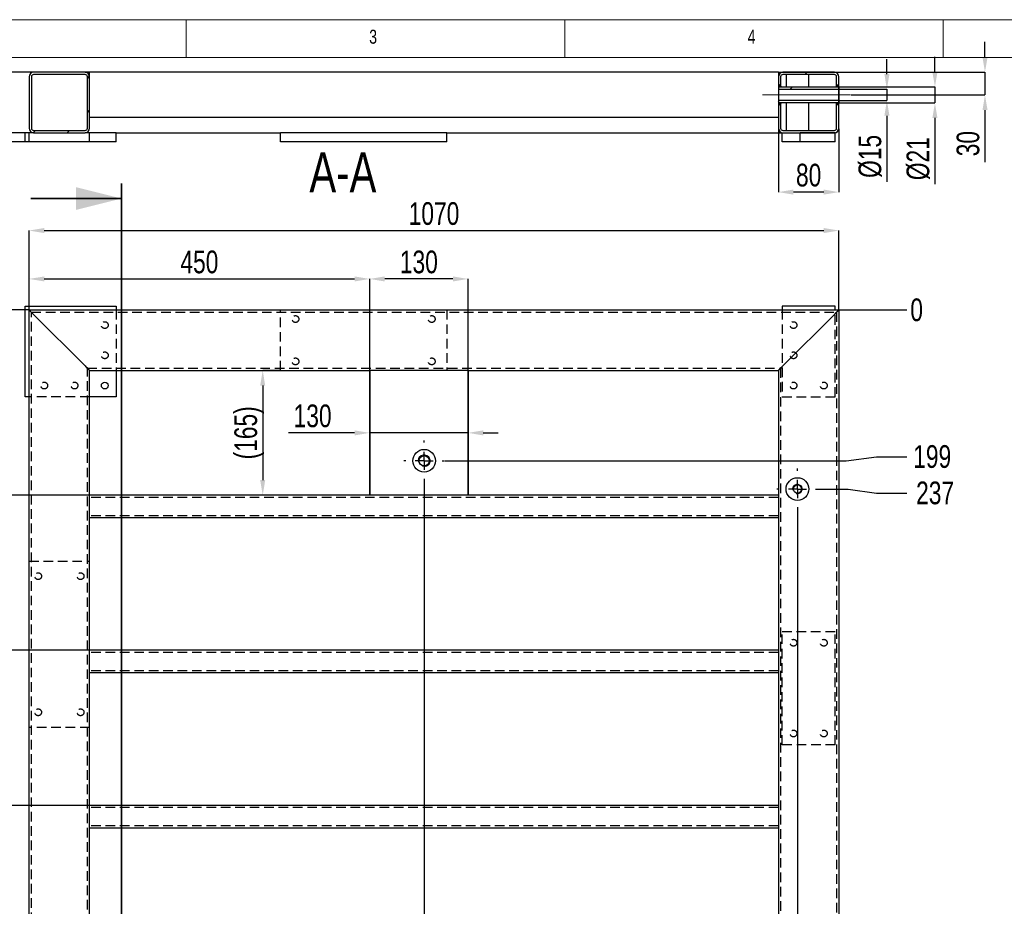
# Model space of a CAD drawing. Header units: millimetres. Extents: x 5 to 589, y 5 to 415.
# Tile 8 of 18: x 75 to 205, y 298 to 415. Entities that reach past the tile are written whole.
import ezdxf

# ---------------------------------------------------------------- set-up
doc = ezdxf.new("R2010")
doc.units = ezdxf.units.MM
doc.header["$PDSIZE"] = -1
doc.linetypes.add('CENTERX2', pattern=[20.32, 12.7, -2.54, 2.54, -2.54])
doc.linetypes.add('HIDDEN', pattern=[1.905, 1.27, -0.635])
for name, color, linetype in [('COTES', 1, 'Continuous'), ('NOTES', 6, 'Continuous'), ('TRAIT-FINS', 9, 'Continuous'), ('TRAIT-MIXTES', 3, 'CENTERX2'), ('TRAIT-TIRET', 2, 'HIDDEN')]:
    doc.layers.add(name, color=color, linetype=linetype)
doc.layers.add('TRAIT-FORT', color=4, linetype='Continuous', lineweight=25)
doc.styles.add('SLDTEXTSTYLE0', font='TXT', dxfattribs={"width": 0.75})
doc.dimstyles.new('SLDDIMSTYLE0', dxfattribs={"dimtxt": 3, "dimasz": 0.333333, "dimexe": 0, "dimexo": 0.0625, "dimgap": 0.75, "dimtad": 0, "dimtih": 1, "dimtoh": 1, "dimdec": 0, "dimlfac": 10, "dimrnd": 1e-09, "dimdsep": 46, "dimtxsty": 'SLDTEXTSTYLE0', "dimblk1": 'ORIGIN', "dimblk2": 'ORIGIN', "dimsah": 1, "dimcen": 0.09, "dimadec": 0, "dimazin": 2, "dimtfac": 1, "dimtdec": 0, "dimtofl": 0, "dimtmove": 0, "dimatfit": 3, "dimldrblk": 'ORIGIN', "dimfxl": 1, "dimfrac": 2, "dimtolj": 1, "dimtzin": 12, "dimarcsym": 0})
doc.dimstyles.new('SLDDIMSTYLE1', dxfattribs={"dimtxt": 3, "dimasz": 2, "dimexe": 0, "dimexo": 0.0625, "dimgap": 0.75, "dimtad": 0, "dimtih": 1, "dimtoh": 1, "dimdec": 0, "dimlfac": 10, "dimrnd": 1e-09, "dimzin": 12, "dimdsep": 46, "dimtxsty": 'SLDTEXTSTYLE0', "dimsah": 1, "dimcen": 0.09, "dimadec": 0, "dimazin": 3, "dimtfac": 1, "dimtdec": 0, "dimtofl": 0, "dimtmove": 0, "dimatfit": 3, "dimfxl": 1, "dimfrac": 2, "dimtolj": 1, "dimtzin": 12, "dimarcsym": 0})
doc.dimstyles.new('SLDDIMSTYLE2', dxfattribs={"dimtxt": 3, "dimasz": 2, "dimexe": 0, "dimexo": 0.0625, "dimgap": 0.75, "dimtad": 1, "dimdec": 0, "dimlfac": 10, "dimrnd": 1e-09, "dimzin": 12, "dimdsep": 46, "dimtxsty": 'SLDTEXTSTYLE0', "dimsah": 1, "dimcen": 0.09, "dimadec": 0, "dimazin": 3, "dimtfac": 1, "dimtdec": 0, "dimtofl": 0, "dimtmove": 0, "dimatfit": 3, "dimfxl": 1, "dimfrac": 2, "dimtolj": 1, "dimtzin": 12, "dimarcsym": 0})
doc.dimstyles.new('SLDDIMSTYLE3', dxfattribs={"dimtxt": 3, "dimasz": 2, "dimexe": 0, "dimexo": 0.0625, "dimgap": 0.75, "dimtad": 1, "dimdec": 0, "dimlfac": 10, "dimrnd": 1e-09, "dimzin": 12, "dimdsep": 46, "dimtxsty": 'SLDTEXTSTYLE0', "dimsah": 1, "dimcen": 0.09, "dimadec": 0, "dimazin": 3, "dimtfac": 1, "dimtdec": 0, "dimtmove": 0, "dimatfit": 0, "dimfxl": 1, "dimfrac": 2, "dimtolj": 1, "dimtzin": 12, "dimarcsym": 0})
pattern_1 = [(45, (0, 0), (-13.4704, 13.4704), []), (45, (4.49, 0), (-13.4704, 13.4704), []), (45, (8.98, 0), (-13.4704, 13.4704), []), (45, (13.47, 0), (-13.4704, 13.4704), [])]

# ---------------------------------------------------------------- blocks, each defined once
blk = doc.blocks.new('_D')
at = {"layer": 'COTES', "color": 0, "lineweight": -2, "transparency": 16777216}
blk.add_line((183.29, 376.62), (192.19, 376.62), dxfattribs=at)
at = {"layer": 'Defpoints', "color": 0, "transparency": 16777216}
for p in [(183.23, 376.62), (183.23, 376.62), (192.19, 376.62)]:
    blk.add_point(p, dxfattribs=at)
at = {"layer": 'COTES', "color": 0, "transparency": 16777216, "insert": (193.5, 376.62), "char_height": 3, "attachment_point": 5, "style": 'SLDTEXTSTYLE0'}
blk.add_mtext('\\A1;0', dxfattribs=at)
blk = doc.blocks.new('_ORIGIN')
at = {"color": 0, "linetype": 'ByBlock', "lineweight": -2}
blk.add_line((0, 0), (-1, 0), dxfattribs=at)
blk.add_circle((0, 0), 0.5, dxfattribs=at)
blk = doc.blocks.new('_D_1')
at = {"layer": 'COTES', "color": 0, "lineweight": -2, "transparency": 16777216}
for p, q in [((131.19, 356.68), (184.19, 356.68)), ((184.19, 356.68), (188.19, 357.22)), ((188.19, 357.22), (192.19, 357.22))]:
    blk.add_line(p, q, dxfattribs=at)
at = {"layer": 'Defpoints', "color": 0, "transparency": 16777216}
for p in [(183.23, 376.62), (131.13, 356.68), (192.19, 357.22)]:
    blk.add_point(p, dxfattribs=at)
at = {"layer": 'COTES', "color": 0, "transparency": 16777216, "insert": (195.56, 357.22), "char_height": 3, "attachment_point": 5, "style": 'SLDTEXTSTYLE0'}
blk.add_mtext('\\A1;199', dxfattribs=at)
blk = doc.blocks.new('_D_2')
at = {"layer": 'COTES', "color": 0, "lineweight": -2, "transparency": 16777216}
for p, q in [((180.51, 352.94), (184.45, 352.94)), ((184.45, 352.94), (188.19, 352.41)), ((188.19, 352.41), (192.19, 352.41))]:
    blk.add_line(p, q, dxfattribs=at)
at = {"layer": 'Defpoints', "color": 0, "transparency": 16777216}
for p in [(183.23, 376.62), (180.45, 352.94), (192.19, 352.41)]:
    blk.add_point(p, dxfattribs=at)
at = {"layer": 'COTES', "color": 0, "transparency": 16777216, "insert": (195.94, 352.41), "char_height": 3, "attachment_point": 5, "style": 'SLDTEXTSTYLE0'}
blk.add_mtext('\\A1;237', dxfattribs=at)
blk = doc.blocks.new('_D_3')
at = {"layer": 'COTES', "color": 0, "lineweight": -2, "transparency": 16777216}
for p, q in [((171.39, 286.2), (184.19, 286.2)), ((184.19, 286.2), (188.19, 283.25)), ((188.19, 283.25), (192.19, 283.25))]:
    blk.add_line(p, q, dxfattribs=at)
at = {"layer": 'Defpoints', "color": 0, "transparency": 16777216}
for p in [(183.23, 376.62), (171.32, 286.2), (192.19, 283.25)]:
    blk.add_point(p, dxfattribs=at)
at = {"layer": 'COTES', "color": 0, "transparency": 16777216, "insert": (195.75, 283.25), "char_height": 3, "attachment_point": 5, "style": 'SLDTEXTSTYLE0'}
blk.add_mtext('\\A1;904', dxfattribs=at)
blk = doc.blocks.new('_D_4')
at = {"layer": 'COTES', "color": 0, "lineweight": -2, "transparency": 16777216}
for p, q in [((91.21, 279.53), (184.19, 279.53)), ((184.19, 279.53), (188.19, 270.22)), ((188.19, 270.22), (192.19, 270.22))]:
    blk.add_line(p, q, dxfattribs=at)
at = {"layer": 'Defpoints', "color": 0, "transparency": 16777216}
for p in [(183.23, 376.62), (91.14, 279.53), (192.19, 270.22)]:
    blk.add_point(p, dxfattribs=at)
at = {"layer": 'COTES', "color": 0, "transparency": 16777216, "insert": (195.56, 270.22), "char_height": 3, "attachment_point": 5, "style": 'SLDTEXTSTYLE0'}
blk.add_mtext('\\A1;971', dxfattribs=at)
blk = doc.blocks.new('_D_5')
at = {"layer": 'COTES', "color": 0, "lineweight": -2, "transparency": 16777216}
blk.add_line((83.62, 256.35), (192.19, 256.35), dxfattribs=at)
at = {"layer": 'Defpoints', "color": 0, "transparency": 16777216}
for p in [(183.23, 376.62), (83.55, 256.35), (192.19, 256.35)]:
    blk.add_point(p, dxfattribs=at)
at = {"layer": 'COTES', "color": 0, "transparency": 16777216, "insert": (196.5, 256.35), "char_height": 3, "attachment_point": 5, "style": 'SLDTEXTSTYLE0'}
blk.add_mtext('\\A1;1203', dxfattribs=at)
blk = doc.blocks.new('_D_6')
at = {"layer": 'COTES', "color": 0, "lineweight": -2, "transparency": 16777216}
blk.add_line((88.51, 149.36), (192.19, 149.36), dxfattribs=at)
at = {"layer": 'Defpoints', "color": 0, "transparency": 16777216}
for p in [(183.23, 376.62), (88.44, 149.36), (192.19, 149.36)]:
    blk.add_point(p, dxfattribs=at)
at = {"layer": 'COTES', "color": 0, "transparency": 16777216, "insert": (197.06, 149.36), "char_height": 3, "attachment_point": 5, "style": 'SLDTEXTSTYLE0'}
blk.add_mtext('\\A1;2273', dxfattribs=at)
blk = doc.blocks.new('_D_7')
at = {"layer": 'COTES', "color": 0, "lineweight": -2, "transparency": 16777216}
blk.add_line((88.74, 112.55), (192.19, 112.55), dxfattribs=at)
at = {"layer": 'Defpoints', "color": 0, "transparency": 16777216}
for p in [(183.23, 376.62), (88.68, 112.55), (192.19, 112.55)]:
    blk.add_point(p, dxfattribs=at)
at = {"layer": 'COTES', "color": 0, "transparency": 16777216, "insert": (196.69, 112.55), "char_height": 3, "attachment_point": 5, "style": 'SLDTEXTSTYLE0'}
blk.add_mtext('\\A1;2641', dxfattribs=at)
blk = doc.blocks.new('_D_8')
at = {"layer": 'COTES', "color": 0, "lineweight": -2, "transparency": 16777216}
blk.add_line((95.22, 107.22), (192.19, 107.22), dxfattribs=at)
at = {"layer": 'Defpoints', "color": 0, "transparency": 16777216}
for p in [(183.23, 376.62), (95.16, 107.22), (192.19, 107.22)]:
    blk.add_point(p, dxfattribs=at)
at = {"layer": 'COTES', "color": 0, "transparency": 16777216, "insert": (197.06, 107.22), "char_height": 3, "attachment_point": 5, "style": 'SLDTEXTSTYLE0'}
blk.add_mtext('\\A1;2694', dxfattribs=at)
blk = doc.blocks.new('_D_9')
at = {"layer": 'COTES', "color": 0, "lineweight": -2, "transparency": 16777216}
blk.add_line((183.29, 89.62), (192.19, 89.62), dxfattribs=at)
at = {"layer": 'Defpoints', "color": 0, "transparency": 16777216}
for p in [(183.23, 376.62), (183.23, 89.62), (192.19, 89.62)]:
    blk.add_point(p, dxfattribs=at)
at = {"layer": 'COTES', "color": 0, "transparency": 16777216, "insert": (196.87, 89.62), "char_height": 3, "attachment_point": 5, "style": 'SLDTEXTSTYLE0'}
blk.add_mtext('\\A1;2870', dxfattribs=at)
blk = doc.blocks.new('_D_14')
at = {"layer": 'COTES', "color": 0, "lineweight": -2, "transparency": 16777216}
for p, q in [((128.43, 353.92), (128.43, 89.71)), ((128.43, 89.71), (133.99, 85.71)), ((133.99, 85.71), (133.99, 81.71))]:
    blk.add_line(p, q, dxfattribs=at)
at = {"layer": 'Defpoints', "color": 0, "transparency": 16777216}
for p in [(128.43, 353.98), (76.23, 89.62), (133.99, 81.71)]:
    blk.add_point(p, dxfattribs=at)
at = {"layer": 'COTES', "color": 0, "transparency": 16777216, "insert": (133.99, 77.96), "char_height": 3, "attachment_point": 5, "rotation": 90, "style": 'SLDTEXTSTYLE0'}
blk.add_mtext('\\A1;522', dxfattribs=at)
blk = doc.blocks.new('_D_16')
at = {"layer": 'COTES', "color": 0, "lineweight": -2, "transparency": 16777216}
blk.add_line((177.75, 350.18), (177.75, 81.71), dxfattribs=at)
at = {"layer": 'Defpoints', "color": 0, "transparency": 16777216}
for p in [(177.75, 350.24), (76.23, 89.62), (177.75, 81.71)]:
    blk.add_point(p, dxfattribs=at)
at = {"layer": 'COTES', "color": 0, "transparency": 16777216, "insert": (177.75, 77.77), "char_height": 3, "attachment_point": 5, "rotation": 90, "style": 'SLDTEXTSTYLE0'}
blk.add_mtext('\\A1;1015', dxfattribs=at)
blk = doc.blocks.new('_D_18')
at = {"layer": 'COTES', "color": 0, "lineweight": -2, "transparency": 16777216}
for p, q in [((76.23, 376.68), (76.23, 387.12)), ((78.23, 387.12), (181.23, 387.12)), ((183.23, 376.68), (183.23, 387.12))]:
    blk.add_line(p, q, dxfattribs=at)
at = {"layer": 'COTES', "color": 0, "transparency": 16777216}
for points in [[(78.23, 387.45), (78.23, 386.78), (76.23, 387.12)], [(181.23, 387.45), (181.23, 386.78), (183.23, 387.12)]]:
    blk.add_solid(points, dxfattribs=at)
at = {"layer": 'Defpoints', "color": 0, "transparency": 16777216}
for p in [(183.23, 387.12), (76.23, 376.62), (183.23, 376.62)]:
    blk.add_point(p, dxfattribs=at)
at = {"layer": 'COTES', "color": 0, "transparency": 16777216, "insert": (129.73, 390.87), "char_height": 3, "attachment_point": 2, "style": 'SLDTEXTSTYLE0'}
blk.add_mtext('\\A1;1070', dxfattribs=at)
blk = doc.blocks.new('_D_19')
at = {"layer": 'COTES', "color": 0, "lineweight": -2, "transparency": 16777216}
for p, q in [((121.23, 352.18), (121.23, 380.72)), ((132.23, 380.72), (123.23, 380.72)), ((134.23, 352.18), (134.23, 380.72))]:
    blk.add_line(p, q, dxfattribs=at)
at = {"layer": 'COTES', "color": 0, "transparency": 16777216}
for points in [[(123.23, 381.05), (123.23, 380.39), (121.23, 380.72)], [(132.23, 381.05), (132.23, 380.39), (134.23, 380.72)]]:
    blk.add_solid(points, dxfattribs=at)
at = {"layer": 'Defpoints', "color": 0, "transparency": 16777216}
for p in [(121.23, 380.72), (121.23, 352.12), (134.23, 352.12)]:
    blk.add_point(p, dxfattribs=at)
at = {"layer": 'COTES', "color": 0, "transparency": 16777216, "insert": (127.73, 384.47), "char_height": 3, "attachment_point": 2, "style": 'SLDTEXTSTYLE0'}
blk.add_mtext('\\A1;130', dxfattribs=at)
blk = doc.blocks.new('_D_20')
at = {"layer": 'COTES', "color": 0, "lineweight": -2, "transparency": 16777216}
for p, q in [((76.17, 376.62), (53.73, 376.62)), ((53.73, 91.62), (53.73, 374.62)), ((76.17, 89.62), (53.73, 89.62))]:
    blk.add_line(p, q, dxfattribs=at)
at = {"layer": 'COTES', "color": 0, "transparency": 16777216}
for points in [[(53.4, 374.62), (54.06, 374.62), (53.73, 376.62)], [(53.4, 91.62), (54.06, 91.62), (53.73, 89.62)]]:
    blk.add_solid(points, dxfattribs=at)
at = {"layer": 'Defpoints', "color": 0, "transparency": 16777216}
for p in [(53.73, 376.62), (76.23, 376.62), (76.23, 89.62)]:
    blk.add_point(p, dxfattribs=at)
at = {"layer": 'COTES', "color": 0, "transparency": 16777216, "insert": (49.98, 233.12), "char_height": 3, "attachment_point": 2, "rotation": 90, "style": 'SLDTEXTSTYLE0'}
blk.add_mtext('\\A1;2870', dxfattribs=at)
blk = doc.blocks.new('_D_21')
at = {"layer": 'COTES', "color": 0, "lineweight": -2, "transparency": 16777216}
for p, q in [((76.17, 376.62), (59.73, 376.62)), ((59.73, 374.62), (59.73, 292.62)), ((84.17, 290.62), (59.73, 290.62))]:
    blk.add_line(p, q, dxfattribs=at)
at = {"layer": 'COTES', "color": 0, "transparency": 16777216}
for points in [[(59.4, 374.62), (60.06, 374.62), (59.73, 376.62)], [(59.4, 292.62), (60.06, 292.62), (59.73, 290.62)]]:
    blk.add_solid(points, dxfattribs=at)
at = {"layer": 'Defpoints', "color": 0, "transparency": 16777216}
for p in [(76.23, 376.62), (59.73, 290.62), (84.23, 290.62)]:
    blk.add_point(p, dxfattribs=at)
at = {"layer": 'COTES', "color": 0, "transparency": 16777216, "insert": (55.98, 333.62), "char_height": 3, "attachment_point": 2, "rotation": 90, "style": 'SLDTEXTSTYLE0'}
blk.add_mtext('\\A1;860', dxfattribs=at)
blk = doc.blocks.new('_D_22')
at = {"layer": 'COTES', "color": 0, "lineweight": -2, "transparency": 16777216}
for p, q in [((76.17, 376.62), (66.65, 376.62)), ((66.65, 374.62), (66.65, 354.12)), ((84.17, 352.12), (66.65, 352.12))]:
    blk.add_line(p, q, dxfattribs=at)
at = {"layer": 'COTES', "color": 0, "transparency": 16777216}
for points in [[(66.31, 374.62), (66.98, 374.62), (66.65, 376.62)], [(66.31, 354.12), (66.98, 354.12), (66.65, 352.12)]]:
    blk.add_solid(points, dxfattribs=at)
at = {"layer": 'Defpoints', "color": 0, "transparency": 16777216}
for p in [(76.23, 376.62), (66.65, 352.12), (84.23, 352.12)]:
    blk.add_point(p, dxfattribs=at)
at = {"layer": 'COTES', "color": 0, "transparency": 16777216, "insert": (62.9, 364.37), "char_height": 3, "attachment_point": 2, "rotation": 90, "style": 'SLDTEXTSTYLE0'}
blk.add_mtext('\\A1;245', dxfattribs=at)
blk = doc.blocks.new('_D_23')
at = {"layer": 'COTES', "color": 0, "lineweight": -2, "transparency": 16777216}
for p, q in [((84.17, 352.12), (66.65, 352.12)), ((66.65, 350.12), (66.65, 333.62)), ((84.17, 331.62), (66.65, 331.62))]:
    blk.add_line(p, q, dxfattribs=at)
at = {"layer": 'COTES', "color": 0, "transparency": 16777216}
for points in [[(66.31, 350.12), (66.98, 350.12), (66.65, 352.12)], [(66.31, 333.62), (66.98, 333.62), (66.65, 331.62)]]:
    blk.add_solid(points, dxfattribs=at)
at = {"layer": 'Defpoints', "color": 0, "transparency": 16777216}
for p in [(84.23, 352.12), (66.65, 331.62), (84.23, 331.62)]:
    blk.add_point(p, dxfattribs=at)
at = {"layer": 'COTES', "color": 0, "transparency": 16777216, "insert": (62.9, 341.87), "char_height": 3, "attachment_point": 2, "rotation": 90, "style": 'SLDTEXTSTYLE0'}
blk.add_mtext('\\A1;205', dxfattribs=at)
blk = doc.blocks.new('_D_24')
at = {"layer": 'COTES', "color": 0, "lineweight": -2, "transparency": 16777216}
for p, q in [((84.17, 331.62), (66.65, 331.62)), ((66.65, 329.62), (66.65, 313.12)), ((84.17, 311.12), (66.65, 311.12))]:
    blk.add_line(p, q, dxfattribs=at)
at = {"layer": 'COTES', "color": 0, "transparency": 16777216}
for points in [[(66.31, 329.62), (66.98, 329.62), (66.65, 331.62)], [(66.31, 313.12), (66.98, 313.12), (66.65, 311.12)]]:
    blk.add_solid(points, dxfattribs=at)
at = {"layer": 'Defpoints', "color": 0, "transparency": 16777216}
for p in [(84.23, 331.62), (66.65, 311.12), (84.23, 311.12)]:
    blk.add_point(p, dxfattribs=at)
at = {"layer": 'COTES', "color": 0, "transparency": 16777216, "insert": (62.9, 321.37), "char_height": 3, "attachment_point": 2, "rotation": 90, "style": 'SLDTEXTSTYLE0'}
blk.add_mtext('\\A1;205', dxfattribs=at)
blk = doc.blocks.new('_D_28')
at = {"layer": 'COTES', "color": 0, "lineweight": -2, "transparency": 16777216}
for p, q in [((76.23, 376.68), (76.23, 380.72)), ((78.23, 380.72), (119.23, 380.72)), ((121.23, 368.68), (121.23, 380.72))]:
    blk.add_line(p, q, dxfattribs=at)
at = {"layer": 'COTES', "color": 0, "transparency": 16777216}
for points in [[(78.23, 381.05), (78.23, 380.39), (76.23, 380.72)], [(119.23, 381.05), (119.23, 380.39), (121.23, 380.72)]]:
    blk.add_solid(points, dxfattribs=at)
at = {"layer": 'Defpoints', "color": 0, "transparency": 16777216}
for p in [(121.23, 380.72), (76.23, 376.62), (121.23, 368.62)]:
    blk.add_point(p, dxfattribs=at)
at = {"layer": 'COTES', "color": 0, "transparency": 16777216, "insert": (98.73, 384.47), "char_height": 3, "attachment_point": 2, "style": 'SLDTEXTSTYLE0'}
blk.add_mtext('\\A1;450', dxfattribs=at)
blk = doc.blocks.new('_D_29')
at = {"layer": 'COTES', "color": 0, "lineweight": -2, "transparency": 16777216}
for p, q in [((109.37, 368.62), (107.1, 368.62)), ((107.1, 366.62), (107.1, 354.12)), ((121.17, 352.12), (107.1, 352.12))]:
    blk.add_line(p, q, dxfattribs=at)
at = {"layer": 'COTES', "color": 0, "transparency": 16777216}
for points in [[(106.76, 366.62), (107.43, 366.62), (107.1, 368.62)], [(106.76, 354.12), (107.43, 354.12), (107.1, 352.12)]]:
    blk.add_solid(points, dxfattribs=at)
at = {"layer": 'Defpoints', "color": 0, "transparency": 16777216}
for p in [(109.43, 368.62), (107.1, 352.12), (121.23, 352.12)]:
    blk.add_point(p, dxfattribs=at)
at = {"layer": 'COTES', "color": 0, "transparency": 16777216, "insert": (103.35, 360.37), "char_height": 3, "attachment_point": 2, "rotation": 90, "style": 'SLDTEXTSTYLE0'}
blk.add_mtext('\\A1;(165)', dxfattribs=at)
blk = doc.blocks.new('_D_34')
at = {"layer": 'COTES', "color": 0, "lineweight": -2, "transparency": 16777216}
for p, q in [((119.23, 360.37), (110.51, 360.37)), ((121.23, 352.18), (121.23, 360.37)), ((134.23, 360.37), (121.23, 360.37)), ((134.23, 352.18), (134.23, 360.37)), ((136.23, 360.37), (138.23, 360.37))]:
    blk.add_line(p, q, dxfattribs=at)
at = {"layer": 'COTES', "color": 0, "transparency": 16777216}
for points in [[(119.23, 360.7), (119.23, 360.03), (121.23, 360.37)], [(136.23, 360.7), (136.23, 360.03), (134.23, 360.37)]]:
    blk.add_solid(points, dxfattribs=at)
at = {"layer": 'Defpoints', "color": 0, "transparency": 16777216}
for p in [(121.23, 360.37), (121.23, 352.12), (134.23, 352.12)]:
    blk.add_point(p, dxfattribs=at)
at = {"layer": 'COTES', "color": 0, "transparency": 16777216, "insert": (113.69, 364.12), "char_height": 3, "attachment_point": 2, "style": 'SLDTEXTSTYLE0'}
blk.add_mtext('\\A1;130', dxfattribs=at)
blk = doc.blocks.new('SW_CENTERMARKSYMBOL_0')
at = {"layer": 'TRAIT-MIXTES', "color": 0}
for p, q in [((0, 2.4), (0, 2.7)), ((-2.4, 0), (-2.7, 0)), ((0, 0), (-1.2, 0)), ((0, 0), (0, 1.2)), ((0, 0), (0, -1.2)), ((0, 0), (1.2, 0)), ((2.4, 0), (2.7, 0)), ((0, -2.4), (0, -2.7))]:
    blk.add_line(p, q, dxfattribs=at)
blk = doc.blocks.new('SW_CENTERMARKSYMBOL_1')
at = {"layer": 'TRAIT-MIXTES', "color": 0}
for p, q in [((0, 2.4), (0, 2.7)), ((-2.4, 0), (-2.7, 0)), ((0, 0), (-1.2, 0)), ((0, 0), (0, 1.2)), ((0, 0), (0, -1.2)), ((0, 0), (1.2, 0)), ((2.4, 0), (2.7, 0)), ((0, -2.4), (0, -2.7))]:
    blk.add_line(p, q, dxfattribs=at)
blk = doc.blocks.new('_D_48')
at = {"layer": 'COTES', "color": 0, "lineweight": -2, "transparency": 16777216}
for p, q in [((202.53, 410.05), (202.53, 412.05)), ((175.29, 408.05), (202.53, 408.05)), ((202.53, 408.05), (202.53, 405.05)), ((184.84, 405.05), (202.53, 405.05)), ((202.53, 403.05), (202.53, 396.17))]:
    blk.add_line(p, q, dxfattribs=at)
at = {"layer": 'COTES', "color": 0, "transparency": 16777216}
for points in [[(202.2, 410.05), (202.87, 410.05), (202.53, 408.05)], [(202.2, 403.05), (202.87, 403.05), (202.53, 405.05)]]:
    blk.add_solid(points, dxfattribs=at)
at = {"layer": 'Defpoints', "color": 0, "transparency": 16777216}
for p in [(175.23, 408.05), (202.53, 408.05), (184.78, 405.05)]:
    blk.add_point(p, dxfattribs=at)
at = {"layer": 'COTES', "color": 0, "transparency": 16777216, "insert": (198.78, 398.61), "char_height": 3, "attachment_point": 2, "rotation": 90, "style": 'SLDTEXTSTYLE0'}
blk.add_mtext('\\A1;30', dxfattribs=at)
blk = doc.blocks.new('_D_49')
at = {"layer": 'COTES', "color": 0, "lineweight": -2, "transparency": 16777216}
for p, q in [((189.57, 407.8), (189.57, 409.8)), ((183.29, 405.8), (189.57, 405.8)), ((189.57, 405.8), (189.57, 404.3)), ((183.29, 404.3), (189.57, 404.3)), ((189.57, 402.3), (189.57, 393.55))]:
    blk.add_line(p, q, dxfattribs=at)
at = {"layer": 'COTES', "color": 0, "transparency": 16777216}
for points in [[(189.24, 407.8), (189.91, 407.8), (189.57, 405.8)], [(189.24, 402.3), (189.91, 402.3), (189.57, 404.3)]]:
    blk.add_solid(points, dxfattribs=at)
at = {"layer": 'Defpoints', "color": 0, "transparency": 16777216}
for p in [(183.23, 405.8), (183.23, 404.3), (189.57, 404.3)]:
    blk.add_point(p, dxfattribs=at)
at = {"layer": 'COTES', "color": 0, "transparency": 16777216, "insert": (185.82, 396.92), "char_height": 3, "attachment_point": 2, "rotation": 90, "style": 'SLDTEXTSTYLE0'}
blk.add_mtext('\\A1;%%c15', dxfattribs=at)
blk = doc.blocks.new('_D_50')
at = {"layer": 'COTES', "color": 0, "lineweight": -2, "transparency": 16777216}
for p, q in [((195.92, 408.1), (195.92, 410.1)), ((183.29, 406.1), (195.92, 406.1)), ((195.92, 406.1), (195.92, 404)), ((183.29, 404), (195.92, 404)), ((195.92, 402), (195.92, 393.25))]:
    blk.add_line(p, q, dxfattribs=at)
at = {"layer": 'COTES', "color": 0, "transparency": 16777216}
for points in [[(195.58, 408.1), (196.25, 408.1), (195.92, 406.1)], [(195.58, 402), (196.25, 402), (195.92, 404)]]:
    blk.add_solid(points, dxfattribs=at)
at = {"layer": 'Defpoints', "color": 0, "transparency": 16777216}
for p in [(183.23, 406.1), (195.92, 406.1), (183.23, 404)]:
    blk.add_point(p, dxfattribs=at)
at = {"layer": 'COTES', "color": 0, "transparency": 16777216, "insert": (192.17, 396.62), "char_height": 3, "attachment_point": 2, "rotation": 90, "style": 'SLDTEXTSTYLE0'}
blk.add_mtext('\\A1;%%c21', dxfattribs=at)
blk = doc.blocks.new('_D_51')
at = {"layer": 'COTES', "color": 0, "lineweight": -2, "transparency": 16777216}
for p, q in [((175.23, 400.58), (175.23, 392.2)), ((183.23, 400.58), (183.23, 392.2)), ((181.23, 392.2), (177.23, 392.2))]:
    blk.add_line(p, q, dxfattribs=at)
at = {"layer": 'COTES', "color": 0, "transparency": 16777216}
for points in [[(177.23, 392.54), (177.23, 391.87), (175.23, 392.2)], [(181.23, 392.54), (181.23, 391.87), (183.23, 392.2)]]:
    blk.add_solid(points, dxfattribs=at)
at = {"layer": 'Defpoints', "color": 0, "transparency": 16777216}
for p in [(175.23, 400.65), (183.23, 400.65), (175.23, 392.2)]:
    blk.add_point(p, dxfattribs=at)
at = {"layer": 'COTES', "color": 0, "transparency": 16777216, "insert": (179.23, 395.95), "char_height": 3, "attachment_point": 2, "style": 'SLDTEXTSTYLE0'}
blk.add_mtext('\\A1;80', dxfattribs=at)
blk = doc.blocks.new('_D_52')
at = {"layer": 'COTES', "color": 0, "lineweight": -2, "transparency": 16777216}
for p, q in [((84.17, 408.05), (65.73, 408.05)), ((65.73, 406.05), (65.73, 400.85)), ((75.67, 398.85), (65.73, 398.85))]:
    blk.add_line(p, q, dxfattribs=at)
at = {"layer": 'COTES', "color": 0, "transparency": 16777216}
for points in [[(65.4, 406.05), (66.06, 406.05), (65.73, 408.05)], [(65.4, 400.85), (66.06, 400.85), (65.73, 398.85)]]:
    blk.add_solid(points, dxfattribs=at)
at = {"layer": 'Defpoints', "color": 0, "transparency": 16777216}
for p in [(84.23, 408.05), (65.73, 398.85), (75.73, 398.85)]:
    blk.add_point(p, dxfattribs=at)
at = {"layer": 'COTES', "color": 0, "transparency": 16777216, "insert": (61.98, 403.45), "char_height": 3, "attachment_point": 2, "rotation": 90, "style": 'SLDTEXTSTYLE0'}
blk.add_mtext('\\A1;92', dxfattribs=at)
blk = doc.blocks.new('_D_53')
at = {"layer": 'COTES', "color": 0, "lineweight": -2, "transparency": 16777216}
for p, q in [((84.17, 408.05), (71.85, 408.05)), ((71.85, 402.05), (71.85, 406.05)), ((75.67, 400.05), (71.85, 400.05))]:
    blk.add_line(p, q, dxfattribs=at)
at = {"layer": 'COTES', "color": 0, "transparency": 16777216}
for points in [[(71.51, 406.05), (72.18, 406.05), (71.85, 408.05)], [(71.51, 402.05), (72.18, 402.05), (71.85, 400.05)]]:
    blk.add_solid(points, dxfattribs=at)
at = {"layer": 'Defpoints', "color": 0, "transparency": 16777216}
for p in [(71.85, 408.05), (84.23, 408.05), (75.73, 400.05)]:
    blk.add_point(p, dxfattribs=at)
at = {"layer": 'COTES', "color": 0, "transparency": 16777216, "insert": (68.1, 404.05), "char_height": 3, "attachment_point": 2, "rotation": 90, "style": 'SLDTEXTSTYLE0'}
blk.add_mtext('\\A1;80', dxfattribs=at)

msp = doc.modelspace()

# ---------------------------------------------------------------- hatches: boundary and pattern name
at = {"layer": 'TRAIT-FINS'}
h = msp.add_hatch(dxfattribs=at)
h.set_pattern_fill('DIN 201 ACIER ET FONTE', color=256, style=0, pattern_type=2)
h.set_pattern_definition(pattern_1)
edge = h.paths.add_edge_path(flags=0)
edge.add_line((76.23, 407.45), (76.23, 400.65))
edge.add_arc((76.83, 400.65), 0.6, 180, 270)
edge.add_line((76.83, 400.05), (83.63, 400.05))
edge.add_arc((83.63, 400.65), 0.6, 270, 360)
edge.add_line((84.23, 400.65), (84.23, 407.45))
edge.add_arc((83.63, 407.45), 0.6, 0, 90)
edge.add_line((83.63, 408.05), (76.83, 408.05))
edge.add_arc((76.83, 407.45), 0.6, 90, 180)
edge = h.paths.add_edge_path(flags=0)
edge.add_arc((76.83, 400.65), 0.3, 180, 270, ccw=False)
edge.add_line((76.53, 400.65), (76.53, 407.45))
edge.add_arc((76.83, 407.45), 0.3, 90, 180, ccw=False)
edge.add_line((76.83, 407.75), (83.63, 407.75))
edge.add_arc((83.63, 407.45), 0.3, 0, 90, ccw=False)
edge.add_line((83.93, 407.45), (83.93, 400.65))
edge.add_arc((83.63, 400.65), 0.3, 270, 360, ccw=False)
edge.add_line((83.63, 400.35), (76.83, 400.35))
h = msp.add_hatch(dxfattribs=at)
h.set_pattern_fill('DIN 201 ACIER ET FONTE', color=256, style=0, pattern_type=2)
h.set_pattern_definition(pattern_1)
edge = h.paths.add_edge_path(flags=0)
edge.add_line((182.63, 408.05), (175.83, 408.05))
edge.add_arc((175.83, 407.45), 0.6, 90, 180)
edge.add_line((175.23, 407.45), (175.23, 406.1))
edge.add_line((175.23, 406.1), (175.53, 406.1))
edge.add_line((175.53, 406.1), (175.53, 407.45))
edge.add_arc((175.83, 407.45), 0.3, 90, 180, ccw=False)
edge.add_line((175.83, 407.75), (182.63, 407.75))
edge.add_arc((182.63, 407.45), 0.3, 0, 90, ccw=False)
edge.add_line((182.93, 407.45), (182.93, 406.1))
edge.add_line((182.93, 406.1), (183.23, 406.1))
edge.add_line((183.23, 406.1), (183.23, 407.45))
edge.add_arc((182.63, 407.45), 0.6, 0, 90)
h = msp.add_hatch(dxfattribs=at)
h.set_pattern_fill('DIN 201 ACIER ET FONTE', color=256, style=0, pattern_type=2)
h.set_pattern_definition(pattern_1)
h.paths.add_polyline_path([(183.23, 406.1), (175.23, 406.1), (175.23, 405.8), (183.23, 405.8)], flags=0)
at = {"layer": 'TRAIT-FINS', "lineweight": 18}
for points in [[(183.23, 406.5), (183.23, 406.1), (183.23, 406.1), (182.83, 406.1)], [(182.83, 404), (183.23, 404), (183.23, 404), (183.23, 403.6)]]:
    msp.add_hatch(color=256, dxfattribs=at).paths.add_polyline_path(points, flags=0)
at = {"layer": 'TRAIT-FINS'}
h = msp.add_hatch(dxfattribs=at)
h.set_pattern_fill('DIN 201 ACIER ET FONTE', color=256, style=0, pattern_type=2)
h.set_pattern_definition(pattern_1)
h.paths.add_polyline_path([(175.23, 404), (183.23, 404), (183.23, 404.3), (175.23, 404.3)], flags=0)
h = msp.add_hatch(dxfattribs=at)
h.set_pattern_fill('DIN 201 ACIER ET FONTE', color=256, style=0, pattern_type=2)
h.set_pattern_definition(pattern_1)
edge = h.paths.add_edge_path(flags=0)
edge.add_arc((182.63, 400.65), 0.3, 270, 360, ccw=False)
edge.add_line((182.63, 400.35), (175.83, 400.35))
edge.add_arc((175.83, 400.65), 0.3, 180, 270, ccw=False)
edge.add_line((175.53, 400.65), (175.53, 404))
edge.add_line((175.53, 404), (175.23, 404))
edge.add_line((175.23, 404), (175.23, 400.65))
edge.add_arc((175.83, 400.65), 0.6, 180, 270)
edge.add_line((175.83, 400.05), (182.63, 400.05))
edge.add_arc((182.63, 400.65), 0.6, 270, 360)
edge.add_line((183.23, 400.65), (183.23, 404))
edge.add_line((183.23, 404), (182.93, 404))
edge.add_line((182.93, 404), (182.93, 400.65))
h = msp.add_hatch(dxfattribs=at)
h.set_pattern_fill('DIN 201 ACIER ET FONTE', color=256, style=0, pattern_type=2)
h.set_pattern_definition(pattern_1)
h.paths.add_polyline_path([(178.13, 398.85), (182.73, 398.85), (182.73, 400.05), (178.13, 400.05)], flags=0)

# ---------------------------------------------------------------- linework, layer by layer
at = {"lineweight": 18}
for p, q in [((589, 415), (5, 415)), ((97, 415), (97, 410)), ((147, 410), (147, 415)), ((197, 415), (197, 410)), ((584, 410), (10, 410))]:
    msp.add_line(p, q, dxfattribs=at)
at = {"lineweight": 35}
for p, q in [((88.44, 393.35), (88.44, 67.59)), ((76.44, 391.35), (88.44, 391.35))]:
    msp.add_line(p, q, dxfattribs=at)
msp.add_solid([(88.44, 391.35), (82.44, 392.85), (82.44, 389.85)], dxfattribs=at)
at = {"layer": 'TRAIT-FINS', "lineweight": 18}
for p, q in [((175.63, 406.1), (175.23, 406.5)), ((183.23, 406.5), (182.83, 406.1)), ((175.63, 404), (175.23, 403.6)), ((182.83, 404), (183.23, 403.6))]:
    msp.add_line(p, q, dxfattribs=at)
for centre, radius in [((128.43, 356.68), 0.794), ((177.75, 352.94), 0.635)]:
    msp.add_arc(centre, radius, 255, 195, dxfattribs=at)
for points in [[(175.63, 406.1), (175.23, 406.1), (175.23, 406.5)], [(175.63, 404), (175.23, 404), (175.23, 403.6)]]:
    msp.add_solid(points, dxfattribs=at)
at = {"layer": 'TRAIT-FORT', "lineweight": 25}
for p, q in [((76.23, 407.45), (76.23, 400.65)), ((76.53, 407.45), (76.53, 400.65)), ((83.63, 408.05), (76.83, 408.05)), ((83.63, 407.75), (76.83, 407.75)), ((83.63, 408.05), (84.23, 408.05)), ((83.93, 400.65), (83.93, 407.45)), ((175.23, 408.05), (84.23, 408.05)), ((84.23, 407.45), (84.23, 408.05)), ((84.23, 400.65), (84.23, 407.45)), ((175.23, 408.05), (175.23, 407.45)), ((175.23, 408.05), (175.83, 408.05)), ((175.23, 407.45), (175.23, 406.1)), ((175.53, 407.45), (175.53, 406.1)), ((182.63, 408.05), (175.83, 408.05)), ((182.63, 407.75), (175.83, 407.75)), ((176.25, 407.75), (176.25, 406.1)), ((179.25, 406.1), (179.25, 407.75)), ((182.93, 406.1), (182.93, 407.45)), ((183.23, 406.1), (183.23, 407.45)), ((175.23, 406.1), (183.23, 406.1)), ((175.23, 406.1), (175.23, 405.8)), ((175.23, 406.1), (175.53, 406.1)), ((182.93, 406.1), (183.23, 406.1)), ((183.23, 405.8), (183.23, 406.1)), ((183.23, 406.1), (183.23, 404)), ((175.23, 405.8), (175.23, 404.3)), ((175.23, 405.8), (183.23, 405.8)), ((183.23, 404.3), (183.23, 405.8)), ((175.23, 404.3), (175.23, 404)), ((183.23, 404.3), (175.23, 404.3)), ((183.23, 404), (175.23, 404)), ((175.53, 404), (175.23, 404)), ((175.23, 404), (175.23, 400.65)), ((175.53, 404), (175.53, 400.65)), ((176.25, 404), (176.25, 400.35)), ((179.25, 400.35), (179.25, 404)), ((183.23, 404), (182.93, 404)), ((182.93, 400.65), (182.93, 404)), ((183.23, 404), (183.23, 404.3)), ((183.23, 400.65), (183.23, 404)), ((175.23, 402.05), (84.23, 402.05)), ((75.73, 398.85), (75.73, 400.05)), ((76.23, 400.05), (75.73, 400.05)), ((76.23, 398.85), (76.23, 400.05)), ((76.83, 400.05), (76.23, 400.05)), ((76.83, 400.35), (83.63, 400.35)), ((76.83, 400.05), (83.63, 400.05)), ((84.23, 400.05), (83.63, 400.05)), ((87.73, 400.05), (84.23, 400.05)), ((84.23, 398.85), (84.23, 400.05)), ((87.73, 398.85), (87.73, 400.05)), ((87.73, 400.05), (109.43, 400.05)), ((109.43, 398.85), (109.43, 400.05)), ((131.43, 400.05), (109.43, 400.05)), ((131.43, 398.85), (131.43, 400.05)), ((131.43, 400.05), (175.73, 400.05)), ((175.73, 398.85), (175.73, 400.05)), ((175.83, 400.35), (182.63, 400.35)), ((175.83, 400.05), (182.63, 400.05)), ((178.13, 398.85), (178.13, 400.05)), ((182.73, 400.05), (178.13, 400.05)), ((182.73, 398.85), (182.73, 400.05)), ((76.23, 398.85), (75.73, 398.85)), ((84.23, 398.85), (76.23, 398.85)), ((87.73, 398.85), (84.23, 398.85)), ((131.43, 398.85), (109.43, 398.85)), ((178.13, 398.85), (175.73, 398.85)), ((182.73, 398.85), (178.13, 398.85)), ((75.73, 365.12), (75.73, 377.12)), ((75.73, 377.12), (87.73, 377.12)), ((76.23, 89.62), (76.23, 376.62)), ((76.23, 376.62), (183.23, 376.62)), ((76.83, 376.02), (83.63, 369.22)), ((87.73, 377.12), (87.73, 376.62)), ((175.73, 377.12), (175.73, 376.62)), ((182.73, 377.12), (175.73, 377.12)), ((182.63, 376.02), (175.83, 369.22)), ((182.73, 376.62), (182.73, 377.12)), ((183.23, 376.62), (183.23, 89.62)), ((84.23, 352.12), (84.23, 368.62)), ((84.23, 368.62), (121.23, 368.62)), ((87.73, 368.62), (87.73, 365.12)), ((134.23, 368.62), (121.23, 368.62)), ((121.23, 368.62), (121.23, 352.12)), ((134.23, 368.62), (134.23, 352.12)), ((134.23, 368.62), (175.23, 368.62)), ((175.23, 368.62), (175.23, 352.12)), ((76.23, 365.12), (75.73, 365.12)), ((87.73, 365.12), (84.23, 365.12)), ((121.23, 352.12), (84.23, 352.12)), ((84.23, 351.52), (84.23, 352.12)), ((84.23, 349.72), (84.23, 351.52)), ((134.23, 352.12), (121.23, 352.12)), ((175.23, 352.12), (134.23, 352.12)), ((175.23, 352.12), (175.23, 351.52)), ((175.23, 351.52), (175.23, 349.72)), ((84.23, 349.12), (84.23, 349.72)), ((175.23, 349.12), (84.23, 349.12)), ((84.23, 331.62), (84.23, 349.12)), ((175.23, 349.72), (175.23, 349.12)), ((175.23, 349.12), (175.23, 331.62)), ((175.23, 331.62), (84.23, 331.62)), ((84.23, 331.02), (84.23, 331.62)), ((84.23, 329.22), (84.23, 331.02)), ((175.23, 331.62), (175.23, 331.02)), ((175.23, 331.02), (175.23, 329.22)), ((84.23, 328.62), (84.23, 329.22)), ((175.23, 329.22), (175.23, 328.62)), ((175.23, 328.62), (84.23, 328.62)), ((84.23, 311.12), (84.23, 328.62)), ((175.23, 328.62), (175.23, 311.12)), ((175.23, 311.12), (84.23, 311.12)), ((84.23, 310.52), (84.23, 311.12)), ((175.23, 311.12), (175.23, 310.52)), ((84.23, 308.72), (84.23, 310.52)), ((175.23, 310.52), (175.23, 308.72)), ((84.23, 308.12), (84.23, 308.72)), ((175.23, 308.72), (175.23, 308.12)), ((175.23, 308.12), (84.23, 308.12)), ((84.23, 290.62), (84.23, 308.12)), ((175.23, 308.12), (175.23, 290.62))]:
    msp.add_line(p, q, dxfattribs=at)
at = {"layer": 'TRAIT-FORT', "lineweight": 25, "flags": 128}
for points in [[(183.23, 376.62), (183.22, 376.61), (183.19, 376.58), (183.15, 376.54), (183.09, 376.48), (183.01, 376.4), (182.93, 376.32), (182.83, 376.22), (182.73, 376.12), (182.63, 376.02)], [(182.63, 376.02), (182.73, 376.12), (182.83, 376.22), (182.93, 376.32), (183.01, 376.4), (183.09, 376.48), (183.15, 376.54), (183.19, 376.58), (183.22, 376.61), (183.23, 376.62)], [(83.63, 369.22), (83.75, 369.1), (83.86, 368.99), (83.96, 368.88), (84.05, 368.79), (84.13, 368.72), (84.18, 368.66), (84.22, 368.63), (84.23, 368.62)], [(83.63, 369.22), (83.73, 369.11), (83.83, 369.01), (83.93, 368.92), (84.01, 368.83), (84.09, 368.76), (84.15, 368.7), (84.19, 368.65), (84.22, 368.63), (84.23, 368.62)], [(175.83, 369.22), (175.71, 369.1), (175.6, 368.99), (175.5, 368.88), (175.4, 368.79), (175.33, 368.72), (175.27, 368.66), (175.24, 368.63), (175.23, 368.62)], [(175.23, 368.62), (175.24, 368.63), (175.27, 368.66), (175.33, 368.72), (175.4, 368.79), (175.5, 368.88), (175.6, 368.99), (175.71, 369.1), (175.83, 369.22)]]:
    msp.add_lwpolyline(points, dxfattribs=at)
at = {"layer": 'TRAIT-FORT', "lineweight": 25}
for centre, radius in [((86.23, 366.62), 0.45), ((128.43, 356.68), 1.5), ((128.43, 356.68), 0.675), ((177.75, 352.94), 1.5), ((177.75, 352.94), 0.536)]:
    msp.add_circle(centre, radius, dxfattribs=at)
for centre, radius, start, end in [((76.83, 407.45), 0.6, 90, 180), ((76.83, 407.45), 0.3, 90, 180), ((83.63, 407.45), 0.6, 0, 90), ((83.63, 407.45), 0.3, 0, 90), ((175.83, 407.45), 0.6, 90, 180), ((175.83, 407.45), 0.3, 90, 180), ((182.63, 407.45), 0.6, 0, 90), ((182.63, 407.45), 0.3, 0, 90), ((76.83, 400.65), 0.6, 180, 270), ((76.83, 400.65), 0.3, 180, 270), ((83.63, 400.65), 0.6, 270, 0), ((83.63, 400.65), 0.3, 270, 0), ((175.83, 400.65), 0.6, 180, 270), ((175.83, 400.65), 0.3, 180, 270), ((182.63, 400.65), 0.3, 270, 0), ((182.63, 400.65), 0.6, 270, 0), ((124.03, 423.81), 67.17, 224.629, 225.3528), ((124.03, 423.81), 67.17, 224.629, 225.3528)]:
    msp.add_arc(centre, radius, start, end, dxfattribs=at)
at = {"layer": 'TRAIT-MIXTES', "lineweight": 18}
msp.add_line((184.78, 405.05), (173.13, 405.05), dxfattribs=at)
at = {"layer": 'TRAIT-TIRET'}
for p, q in [((76.53, 89.92), (76.53, 376.32)), ((76.53, 376.32), (182.93, 376.32)), ((87.73, 376.62), (87.73, 368.62)), ((109.43, 368.62), (109.43, 376.62)), ((131.43, 376.62), (131.43, 368.62)), ((175.73, 376.62), (175.73, 365.12)), ((182.73, 365.12), (182.73, 376.62)), ((182.93, 376.32), (182.93, 89.92)), ((83.93, 97.32), (83.93, 368.92)), ((83.93, 368.92), (175.53, 368.92)), ((175.53, 368.92), (175.53, 97.32)), ((84.23, 365.12), (76.23, 365.12)), ((175.73, 365.12), (182.73, 365.12)), ((175.23, 351.82), (84.23, 351.82)), ((175.23, 349.42), (84.23, 349.42)), ((76.23, 343.42), (84.23, 343.42)), ((175.73, 319.12), (175.73, 334.12)), ((175.73, 334.12), (182.73, 334.12)), ((182.73, 319.12), (182.73, 334.12)), ((175.23, 331.32), (84.23, 331.32)), ((175.23, 328.92), (84.23, 328.92)), ((84.23, 321.42), (76.23, 321.42)), ((182.73, 319.12), (175.73, 319.12)), ((175.23, 310.82), (84.23, 310.82)), ((175.23, 308.42), (84.23, 308.42))]:
    msp.add_line(p, q, dxfattribs=at)
for centre in [(86.23, 374.62), (111.43, 375.42), (129.43, 375.42), (177.23, 374.62), (86.23, 370.62), (177.23, 370.62), (111.43, 369.82), (129.43, 369.82), (78.23, 366.62), (82.23, 366.62), (177.23, 366.62), (181.23, 366.62), (77.43, 341.42), (83.03, 341.42), (177.23, 332.62), (181.23, 332.62), (77.43, 323.42), (83.03, 323.42), (177.23, 320.62), (181.23, 320.62)]:
    msp.add_circle(centre, 0.45, dxfattribs=at)

# ---------------------------------------------------------------- block references
at = {"layer": 'TRAIT-MIXTES'}
for name, p in [('SW_CENTERMARKSYMBOL_0', (128.43, 356.68)), ('SW_CENTERMARKSYMBOL_1', (177.75, 352.94))]:
    msp.add_blockref(name, p, dxfattribs=at)

# ---------------------------------------------------------------- texts
at = {"layer": 'NOTES', "style": 'SLDTEXTSTYLE0'}
for s, insert, char_height, attachment_point in [('3', (121.17, 413.67), 1.85, 1), ('4', (171.17, 413.67), 1.85, 1), ('A-A', (117.69, 397.47), 5.292, 2)]:
    msp.add_mtext(s, dxfattribs=dict(at, insert=insert, char_height=char_height, attachment_point=attachment_point))

# ---------------------------------------------------------------- dimensions: what is measured, and where the dimension line sits
at = {"layer": 'COTES'}
for base, p1, p2, dimstyle, picture, middle in [((202.53, 408.05), (184.78, 405.05), (175.23, 408.05), 'SLDDIMSTYLE3', '_D_48', (202.53, 398.61)), ((65.73, 398.85), (84.23, 408.05), (75.73, 398.85), 'SLDDIMSTYLE2', '_D_52', (65.73, 403.45)), ((71.85, 408.05), (75.73, 400.05), (84.23, 408.05), 'SLDDIMSTYLE2', '_D_53', (71.85, 404.05)), ((53.73, 376.62), (76.23, 89.62), (76.23, 376.62), 'SLDDIMSTYLE2', '_D_20', (53.73, 233.12)), ((59.73, 290.62), (76.23, 376.62), (84.23, 290.62), 'SLDDIMSTYLE2', '_D_21', (59.73, 333.62)), ((66.65, 352.12), (76.23, 376.62), (84.23, 352.12), 'SLDDIMSTYLE2', '_D_22', (66.65, 364.37)), ((66.65, 331.62), (84.23, 352.12), (84.23, 331.62), 'SLDDIMSTYLE2', '_D_23', (66.65, 341.87)), ((66.65, 311.12), (84.23, 331.62), (84.23, 311.12), 'SLDDIMSTYLE2', '_D_24', (66.65, 321.37))]:
    dim = msp.add_linear_dim(base=base, p1=p1, p2=p2, angle=90, dimstyle=dimstyle, dxfattribs=at)
    dim.commit()
    dim.dimension.update_dxf_attribs({"geometry": picture, "text_midpoint": middle, "dimtype": 160})
for base, p1, p2, text, dimstyle, picture, middle in [((195.92, 406.1), (183.23, 404), (183.23, 406.1), '%%c<>', 'SLDDIMSTYLE3', '_D_50', (195.92, 396.62)), ((189.57, 404.3), (183.23, 405.8), (183.23, 404.3), '%%c<>', 'SLDDIMSTYLE3', '_D_49', (189.57, 396.92)), ((107.1, 352.12), (109.43, 368.62), (121.23, 352.12), '(<>)', 'SLDDIMSTYLE2', '_D_29', (107.1, 360.37))]:
    dim = msp.add_linear_dim(base=base, p1=p1, p2=p2, angle=90, text=text, dimstyle=dimstyle, dxfattribs=at)
    dim.commit()
    dim.dimension.update_dxf_attribs({"geometry": picture, "text_midpoint": middle, "dimtype": 160})
for base, p1, p2, dimstyle, picture, middle in [((175.23, 392.2), (183.23, 400.65), (175.23, 400.65), 'SLDDIMSTYLE2', '_D_51', (179.23, 392.2)), ((183.23, 387.12), (76.23, 376.62), (183.23, 376.62), 'SLDDIMSTYLE2', '_D_18', (129.73, 387.12)), ((121.23, 380.72), (76.23, 376.62), (121.23, 368.62), 'SLDDIMSTYLE2', '_D_28', (98.73, 380.72)), ((121.23, 380.72), (134.23, 352.12), (121.23, 352.12), 'SLDDIMSTYLE2', '_D_19', (127.73, 380.72)), ((121.23, 360.37), (134.23, 352.12), (121.23, 352.12), 'SLDDIMSTYLE3', '_D_34', (113.69, 360.37))]:
    dim = msp.add_linear_dim(base=base, p1=p1, p2=p2, dimstyle=dimstyle, dxfattribs=at)
    dim.commit()
    dim.dimension.update_dxf_attribs({"geometry": picture, "text_midpoint": middle, "dimtype": 160})
for feature_location, offset, dtype, origin, dimstyle, picture, middle in [((183.22904517, 376.61736381), (8.95828135, 0), 0, (183.22904517, 376.61736381), 'SLDDIMSTYLE0', '_D', (193.49982652, 376.61736381)), ((83.55, 256.35), (108.63, 0), 0, (183.23, 376.62), 'SLDDIMSTYLE1', '_D_5', (196.5, 256.35)), ((88.44, 149.36), (103.74, 0), 0, (183.23, 376.62), 'SLDDIMSTYLE1', '_D_6', (197.06, 149.36)), ((88.68, 112.55), (103.51, 0), 0, (183.23, 376.62), 'SLDDIMSTYLE1', '_D_7', (196.69, 112.55)), ((91.14, 279.53), (101.04, -9.31), 0, (183.23, 376.62), 'SLDDIMSTYLE1', '_D_4', (195.56, 270.22)), ((95.16, 107.22), (97.03, 0), 0, (183.23, 376.62), 'SLDDIMSTYLE1', '_D_8', (197.06, 107.22)), ((131.13, 356.68), (61.06, 0.54), 0, (183.23, 376.62), 'SLDDIMSTYLE1', '_D_1', (195.56, 357.22)), ((171.32, 286.2), (20.86, -2.94), 0, (183.23, 376.62), 'SLDDIMSTYLE1', '_D_3', (195.75, 283.25)), ((180.45, 352.94), (11.74, -0.54), 0, (183.23, 376.62), 'SLDDIMSTYLE1', '_D_2', (195.94, 352.41)), ((183.23, 89.62), (8.96, 0), 0, (183.23, 376.62), 'SLDDIMSTYLE1', '_D_9', (196.87, 89.62)), ((128.43, 353.98), (5.57, -272.27), 1, (76.23, 89.62), 'SLDDIMSTYLE1', '_D_14', (133.99, 77.96)), ((177.75, 350.24), (0, -268.53), 1, (76.23, 89.62), 'SLDDIMSTYLE1', '_D_16', (177.75, 77.77))]:
    dim = msp.add_ordinate_dim(feature_location=feature_location, offset=offset, dtype=dtype, origin=origin, dimstyle=dimstyle, dxfattribs=at)
    dim.commit()
    dim.dimension.update_dxf_attribs({"geometry": picture, "text_midpoint": middle})

doc.saveas('drawing.dxf')
